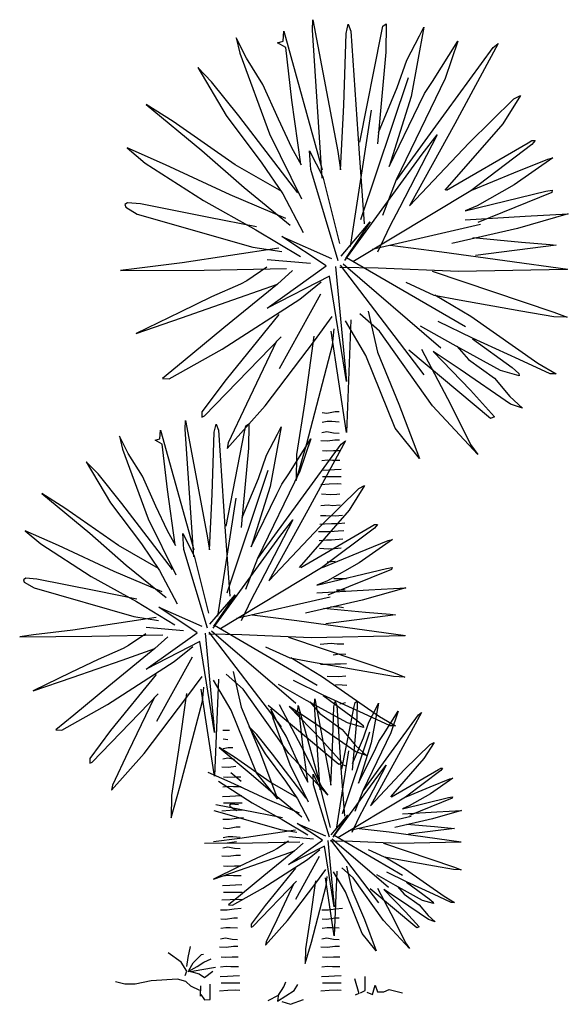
# Model space of a CAD drawing. Extents: x -0.48 to 0.5, y 0 to 1.74.
import ezdxf

# ---------------------------------------------------------------- set-up
doc = ezdxf.new("R2010")
doc.units = 0
doc.header["$MEASUREMENT"] = 0
doc.layers.get('0').update_dxf_attribs({"linetype": 'CONTINUOUS'})

msp = doc.modelspace()

# ---------------------------------------------------------------- linework, layer by layer
for p, q in [((0.0418, 1.7253), (0.0428, 1.7438)), ((0.0428, 1.7438), (0.0868, 1.5101)), ((0.1014, 1.7192), (0.1053, 1.7356)), ((0.1053, 1.7356), (0.1102, 1.7233)), ((0.164, 1.7202), (0.1669, 1.7325)), ((0.1669, 1.7325), (0.1728, 1.7366)), ((0.1728, 1.7366), (0.1718, 1.6864)), ((0.2393, 1.7304), (0.2167, 1.6075)), ((0.2314, 1.7151), (0.2393, 1.7304)), ((-0.0933, 1.7114), (-0.0866, 1.6846)), ((-0.0752, 1.6756), (-0.0933, 1.7114)), ((-0.01, 1.7059), (-0.0091, 1.7233)), ((-0.0091, 1.7233), (0.0594, 1.4773)), ((0.0594, 1.4629), (0.0418, 1.7253)), ((0.0975, 1.5921), (0.1014, 1.7192)), ((0.1102, 1.7233), (0.1239, 1.5152)), ((0.1259, 1.5265), (0.164, 1.7202)), ((0.209, 1.672), (0.2314, 1.7151)), ((-0.0198, 1.7028), (-0.01, 1.7059)), ((-0.0051, 1.6946), (-0.0198, 1.7028)), ((0.0056, 1.6013), (-0.0051, 1.6946)), ((0.2549, 1.6341), (0.2998, 1.7059)), ((0.2998, 1.7059), (0.2774, 1.6392)), ((0.2794, 1.5808), (0.3624, 1.6946)), ((0.3712, 1.7018), (0.294, 1.5593)), ((0.3624, 1.6946), (0.3712, 1.7018)), ((-0.0866, 1.6846), (-0.0344, 1.5413)), ((0.1718, 1.6864), (0.1571, 1.5234)), ((-0.0458, 1.6288), (-0.0752, 1.6756)), ((0.1923, 1.6238), (0.209, 1.672)), ((-0.1615, 1.6587), (-0.1113, 1.5741)), ((-0.1369, 1.6338), (-0.1615, 1.6587)), ((-0.0885, 1.5732), (-0.1369, 1.6338)), ((-0.0183, 1.5672), (-0.0458, 1.6288)), ((0.2116, 1.6408), (0.1273, 1.3887)), ((0.2774, 1.6392), (0.1904, 1.4598)), ((0.2402, 1.6126), (0.2549, 1.6341)), ((0.1591, 1.5439), (0.1923, 1.6238)), ((0.2167, 1.6075), (0.1777, 1.4834)), ((0.2305, 1.5921), (0.2402, 1.6126)), ((0.4104, 1.6095), (0.3791, 1.5593)), ((0.3986, 1.6033), (0.4104, 1.6095)), ((0.0212, 1.4875), (0.0056, 1.6013)), ((0.0917, 1.4773), (0.0975, 1.5921)), ((0.1777, 1.4834), (0.2305, 1.5921)), ((0.3194, 1.5255), (0.3986, 1.6033)), ((-0.1113, 1.5741), (-0.0477, 1.4896)), ((0.0158, 1.4369), (-0.0885, 1.5732)), ((0.1461, 1.5835), (0.1086, 1.3413)), ((0.1914, 1.4598), (0.2794, 1.5808)), ((0.0054, 1.5165), (-0.0183, 1.5672)), ((0.294, 1.5593), (0.2138, 1.4137)), ((0.3791, 1.5593), (0.2764, 1.4414)), ((-0.0344, 1.5413), (0.0225, 1.426)), ((0.2631, 1.5393), (0.1959, 1.41)), ((0.2366, 1.505), (0.2631, 1.5393)), ((0.2138, 1.4137), (0.3194, 1.5255)), ((0.2794, 1.4414), (0.424, 1.5255)), ((0.4308, 1.5224), (0.3224, 1.4403)), ((0.424, 1.5255), (0.4308, 1.5295)), ((0.4368, 1.5295), (0.4308, 1.5224)), ((0.4308, 1.5295), (0.4368, 1.5295)), ((0.0225, 1.4857), (0.0054, 1.5165)), ((0.0369, 1.5111), (0.0604, 1.465)), ((0.0389, 1.4783), (0.0369, 1.5111)), ((0.0868, 1.5101), (0.0917, 1.4773)), ((0.0992, 1.3167), (0.2366, 1.505)), ((0.1239, 1.5152), (0.1336, 1.3819)), ((-0.0477, 1.4896), (-0.0107, 1.4349)), ((0.3986, 1.4722), (0.4592, 1.4967)), ((0.468, 1.4988), (0.3996, 1.4506)), ((0.4592, 1.4967), (0.468, 1.4988)), ((0.0877, 1.3163), (0.0389, 1.4783)), ((0.3243, 1.4414), (0.3986, 1.4722)), ((0.0604, 1.465), (0.0897, 1.3471)), ((0.1904, 1.4598), (0.1659, 1.3963)), ((0.3996, 1.4506), (0.3341, 1.4137)), ((-0.0107, 1.4349), (0.0253, 1.3663)), ((0.3224, 1.4403), (0.1132, 1.3143)), ((0.3126, 1.4045), (0.4553, 1.4394)), ((0.4661, 1.4373), (0.3351, 1.384)), ((0.4553, 1.4394), (0.467, 1.4414)), ((0.467, 1.4414), (0.4661, 1.4373)), ((0.1959, 1.41), (0.1788, 1.3773)), ((0.3341, 1.4137), (0.3126, 1.4045)), ((0.4954, 1.3994), (0.4055, 1.3737)), ((0.4191, 1.3953), (0.4954, 1.3994)), ((0.0925, 1.3245), (0.1444, 1.385)), ((0.1444, 1.385), (0.1004, 1.3204)), ((0.3396, 1.3806), (0.1476, 1.3364)), ((0.3126, 1.3891), (0.4191, 1.3953)), ((0.1788, 1.3773), (0.157, 1.3314)), ((0.4055, 1.3737), (0.2892, 1.3471)), ((-0.0121, 1.3594), (0.0759, 1.3204)), ((0.0662, 1.3071), (-0.0121, 1.3594)), ((0.3262, 1.3573), (0.4123, 1.3491)), ((0.4123, 1.3491), (0.4631, 1.3451)), ((0.4631, 1.3451), (0.4738, 1.344)), ((-0.0174, 1.3385), (-0.189, 1.3126)), ((-0.0638, 1.3404), (-0.0126, 1.3325)), ((0.2715, 1.3317), (0.1797, 1.343)), ((0.4944, 1.3009), (0.2715, 1.3317)), ((0.4738, 1.344), (0.3311, 1.3255)), ((-0.189, 1.3126), (-0.2696, 1.3026)), ((-0.0382, 1.3183), (0.0383, 1.3118)), ((0.2693, 1.1612), (0.0961, 1.3102)), ((0.313, 1.1988), (0.1023, 1.3216)), ((-0.2696, 1.3026), (-0.2981, 1.2987)), ((-0.2981, 1.2987), (-0.1501, 1.2997)), ((-0.1501, 1.2997), (-0.0041, 1.3026)), ((-0.0392, 1.3047), (-0.0743, 1.2808)), ((-0.0384, 1.2323), (0.0662, 1.3071)), ((-0.0202, 1.2748), (0.0064, 1.2987)), ((0.0828, 1.3061), (0.1023, 1.102)), ((0.1582, 1.303), (0.0906, 1.304)), ((0.2397, 1.1137), (0.0914, 1.3085)), ((0.3009, 1.2969), (0.1582, 1.303)), ((0.2539, 1.2979), (0.47, 1.2251)), ((0.4935, 1.3009), (0.3009, 1.2969)), ((-0.0857, 1.2748), (-0.1369, 1.252)), ((-0.0202, 1.2748), (-0.1151, 1.1973)), ((-0.0876, 1.2509), (-0.0202, 1.2748)), ((-0.0743, 1.2808), (-0.0857, 1.2748)), ((0.0721, 1.2887), (-0.0384, 1.2323)), ((0.0196, 1.2479), (0.0576, 1.2788)), ((0.1023, 1.102), (0.0721, 1.2887)), ((0.2579, 1.2548), (0.208, 1.2774)), ((-0.0163, 1.1252), (0.057, 1.2578)), ((-0.1369, 1.252), (-0.1928, 1.2251)), ((-0.1899, 1.2152), (-0.0876, 1.2509)), ((-0.1179, 1.1594), (0.0196, 1.2479)), ((0.3018, 1.2466), (0.2579, 1.2548)), ((0.2588, 1.2559), (0.3224, 1.2179)), ((0.4113, 1.2271), (0.3018, 1.2466)), ((-0.1928, 1.2251), (-0.2706, 1.1873)), ((0.1404, 1.2271), (0.157, 1.1544)), ((0.47, 1.2169), (0.4113, 1.2271)), ((0.47, 1.2251), (0.4935, 1.2159)), ((-0.2706, 1.1873), (-0.1899, 1.2152)), ((-0.0174, 1.2211), (-0.1113, 1.1058)), ((0.0453, 1.1744), (0.0766, 1.2171)), ((0.1366, 1.1482), (0.1004, 1.2097)), ((0.1102, 1.2117), (0.1023, 1.0119)), ((0.161, 1.1912), (0.1258, 1.222)), ((0.3253, 1.179), (0.2647, 1.2087)), ((0.3224, 1.2179), (0.4416, 1.1349)), ((0.4935, 1.2159), (0.47, 1.2169)), ((-0.1151, 1.1973), (-0.1871, 1.1376)), ((0.1023, 1.0119), (0.075, 1.1912)), ((0.0775, 1.1664), (0.0804, 1.1953)), ((0.2548, 1.059), (0.161, 1.1912)), ((0.2911, 1.1677), (0.2334, 1.2005)), ((-0.1492, 1.0411), (-0.0136, 1.1813)), ((-0.0221, 1.1734), (-0.0752, 1.062)), ((-0.042, 1.059), (0.0453, 1.1744)), ((0.0443, 1.1823), (0.0282, 1.066)), ((0.4084, 1.141), (0.3253, 1.179)), ((0.3253, 1.1779), (0.3957, 1.1267)), ((-0.2118, 1.1067), (-0.1179, 1.1594)), ((0.032, 0.9923), (0.0775, 1.1664)), ((0.157, 1.1544), (0.1952, 1.0621)), ((0.3575, 1.0365), (0.2128, 1.1574)), ((0.2353, 1.1595), (0.2871, 1.061)), ((0.2558, 1.1553), (0.3223, 1.0867)), ((0.3037, 1.1236), (0.2558, 1.1553)), ((0.3752, 1.1216), (0.2911, 1.1677)), ((0.2979, 1.1646), (0.3184, 1.141)), ((-0.1871, 1.1376), (-0.2241, 1.1077)), ((0.1884, 1.0191), (0.1366, 1.1482)), ((0.3184, 1.141), (0.3643, 1.1082)), ((0.4631, 1.1154), (0.4084, 1.141)), ((0.3927, 1.0621), (0.3037, 1.1236)), ((0.4084, 1.1123), (0.3752, 1.1216)), ((0.3957, 1.1267), (0.4074, 1.1164)), ((0.4416, 1.1349), (0.4738, 1.1154)), ((-0.2241, 1.1077), (-0.2118, 1.1067)), ((-0.1113, 1.1058), (-0.1539, 1.0481)), ((0.3643, 1.1082), (0.3917, 1.0754)), ((0.4074, 1.1164), (0.4084, 1.1123)), ((0.4738, 1.1154), (0.4631, 1.1154)), ((0.3223, 1.0867), (0.3643, 1.0396)), ((0.0282, 1.066), (0.0139, 0.9724)), ((0.3917, 1.0754), (0.4142, 1.0549)), ((-0.1539, 1.0481), (-0.1539, 1.0451)), ((-0.1094, 0.9834), (-0.042, 1.059)), ((-0.0752, 1.062), (-0.1075, 0.9934)), ((0.0676, 1.0461), (0.0823, 1.0491)), ((0.0823, 1.0491), (0.0891, 1.0491)), ((0.1952, 1.0621), (0.2314, 0.9657)), ((0.335, 0.9729), (0.2548, 1.059)), ((0.2871, 1.061), (0.3223, 0.9903)), ((0.4142, 1.0549), (0.3927, 1.0621)), ((-0.1838, 1.0173), (-0.1829, 1.0332)), ((-0.1829, 1.0332), (-0.145, 0.8316)), ((-0.1539, 1.0451), (-0.1539, 1.0391)), ((-0.1539, 1.0391), (-0.1492, 1.0411)), ((0.0591, 1.0473), (0.0676, 1.0461)), ((0.0591, 1.0301), (0.0682, 1.0319)), ((0.0682, 1.0319), (0.0761, 1.0319)), ((0.0761, 1.0319), (0.0891, 1.0307)), ((0.3643, 1.0396), (0.3575, 1.0365)), ((-0.2285, 1.0005), (-0.2276, 1.0155)), ((-0.2276, 1.0155), (-0.1686, 0.8033)), ((-0.1686, 0.791), (-0.1838, 1.0173)), ((-0.1324, 1.012), (-0.129, 1.0262)), ((-0.129, 1.0262), (-0.1247, 1.0155)), ((-0.1247, 1.0155), (-0.113, 0.836)), ((-0.1112, 0.8458), (-0.0784, 1.0129)), ((-0.0784, 1.0129), (-0.0759, 1.0235)), ((-0.0759, 1.0235), (-0.0708, 1.027)), ((-0.0708, 1.027), (-0.0716, 0.9837)), ((-0.0135, 1.0217), (-0.0329, 0.9156)), ((-0.0202, 1.0085), (-0.0135, 1.0217)), ((0.0585, 1.0118), (0.0676, 1.0136)), ((0.0676, 1.0136), (0.0794, 1.0112)), ((0.2314, 0.9657), (0.1884, 1.0191)), ((-0.2847, 0.9744), (-0.3003, 1.0053)), ((-0.3003, 1.0053), (-0.2945, 0.9821)), ((-0.2369, 0.9978), (-0.2285, 1.0005)), ((-0.2242, 0.9908), (-0.2369, 0.9978)), ((-0.1357, 0.9024), (-0.1324, 1.012)), ((-0.0396, 0.9713), (-0.0202, 1.0085)), ((0, 0.9386), (0.0388, 1.0005)), ((0.0388, 1.0005), (0.0194, 0.943)), ((0.1003, 0.997), (0.0337, 0.8741)), ((0.0569, 0.9976), (0.0687, 0.997)), ((0.0687, 0.997), (0.0817, 0.9987)), ((0.0794, 1.0112), (0.0891, 1.0106)), ((0.0817, 0.9987), (0.0896, 0.9987)), ((0.0928, 0.9908), (0.1003, 0.997)), ((-0.2945, 0.9821), (-0.2495, 0.8586)), ((-0.215, 0.9103), (-0.2242, 0.9908)), ((-0.1075, 0.9934), (-0.1094, 0.9834)), ((-0.0716, 0.9837), (-0.0843, 0.8431)), ((0.013, 0.9268), (0.032, 0.9923)), ((0.0211, 0.8926), (0.0928, 0.9908)), ((0.0596, 0.9798), (0.067, 0.9792)), ((0.067, 0.9792), (0.0794, 0.9798)), ((0.0794, 0.9798), (0.0902, 0.9798)), ((0.3223, 0.9903), (0.335, 0.9729)), ((-0.2594, 0.9341), (-0.2847, 0.9744)), ((-0.054, 0.9298), (-0.0396, 0.9713)), ((0.0139, 0.9724), (0.013, 0.9268)), ((0.0585, 0.962), (0.0687, 0.9633)), ((0.0687, 0.9633), (0.0772, 0.9627)), ((0.0772, 0.9627), (0.0907, 0.9627)), ((-0.3379, 0.9384), (-0.3591, 0.9598)), ((-0.3591, 0.9598), (-0.3158, 0.8869)), ((-0.0373, 0.9444), (-0.11, 0.727)), ((0.0194, 0.943), (-0.0556, 0.7883)), ((0.071, 0.9449), (0.058, 0.9443)), ((0.0812, 0.9455), (0.071, 0.9449)), ((0.0925, 0.946), (0.0812, 0.9455)), ((-0.2962, 0.886), (-0.3379, 0.9384)), ((-0.2356, 0.8809), (-0.2594, 0.9341)), ((-0.0826, 0.8608), (-0.054, 0.9298)), ((-0.0126, 0.92), (0, 0.9386)), ((0.0596, 0.9336), (0.067, 0.9336)), ((0.067, 0.9336), (0.0761, 0.9336)), ((0.0761, 0.9336), (0.0839, 0.9336)), ((0.0839, 0.9336), (0.093, 0.9336)), ((-0.2015, 0.8122), (-0.215, 0.9103)), ((-0.0329, 0.9156), (-0.0666, 0.8086)), ((-0.021, 0.9024), (-0.0126, 0.92)), ((0.0557, 0.8449), (0.1239, 0.9121)), ((0.0715, 0.92), (0.0569, 0.9188)), ((0.0862, 0.9206), (0.0715, 0.92)), ((0.093, 0.92), (0.0862, 0.9206)), ((0.1341, 0.9174), (0.1071, 0.8741)), ((0.1239, 0.9121), (0.1341, 0.9174)), ((-0.3968, 0.8775), (-0.4377, 0.9032)), ((-0.4377, 0.9032), (-0.3526, 0.8329)), ((-0.1408, 0.8033), (-0.1357, 0.9024)), ((-0.0939, 0.895), (-0.1262, 0.686)), ((-0.0666, 0.8086), (-0.021, 0.9024)), ((-0.0548, 0.7883), (0.0211, 0.8926)), ((0.058, 0.9028), (0.0738, 0.9017)), ((0.0738, 0.9017), (0.0851, 0.9022)), ((0.0851, 0.9022), (0.0907, 0.9028)), ((-0.3019, 0.8114), (-0.3968, 0.8775)), ((-0.3158, 0.8869), (-0.261, 0.814)), ((-0.2062, 0.7685), (-0.2962, 0.886)), ((-0.2152, 0.8371), (-0.2356, 0.8809)), ((0.0337, 0.8741), (-0.0354, 0.7485)), ((0.1071, 0.8741), (0.0186, 0.7724)), ((0.0569, 0.8822), (0.0698, 0.8833)), ((0.0698, 0.8833), (0.0772, 0.8822)), ((0.0772, 0.8822), (0.0913, 0.8833)), ((-0.2495, 0.8586), (-0.2004, 0.7591)), ((0.0071, 0.8569), (-0.0508, 0.7453)), ((-0.0158, 0.8272), (0.0071, 0.8569)), ((0.0659, 0.8638), (0.0563, 0.8638)), ((0.0823, 0.8632), (0.0659, 0.8638)), ((0.0952, 0.8644), (0.0823, 0.8632)), ((-0.0354, 0.7485), (0.0557, 0.8449)), ((0.0211, 0.7724), (0.1459, 0.8449)), ((0.063, 0.849), (0.0551, 0.8484)), ((0.1518, 0.8422), (0.0582, 0.7715)), ((0.0755, 0.8495), (0.063, 0.849)), ((0.0879, 0.8495), (0.0755, 0.8495)), ((0.0992, 0.8508), (0.0879, 0.8495)), ((0.1459, 0.8449), (0.1518, 0.8484)), ((0.1518, 0.8484), (0.1569, 0.8484)), ((0.1569, 0.8484), (0.1518, 0.8422)), ((-0.4082, 0.8114), (-0.4671, 0.8371)), ((-0.4671, 0.8371), (-0.4393, 0.814)), ((-0.3526, 0.8329), (-0.288, 0.7763)), ((-0.2004, 0.8106), (-0.2152, 0.8371)), ((-0.1863, 0.8042), (-0.188, 0.8325)), ((-0.188, 0.8325), (-0.1678, 0.7927)), ((-0.145, 0.8316), (-0.1408, 0.8033)), ((-0.1343, 0.6648), (-0.0158, 0.8272)), ((-0.113, 0.836), (-0.1046, 0.7211)), ((0.0732, 0.8354), (0.0529, 0.8354)), ((0.0873, 0.8365), (0.0732, 0.8354)), ((0.0958, 0.8223), (0.0755, 0.8206)), ((0.0975, 0.8371), (0.0873, 0.8365)), ((0.1838, 0.8219), (0.1248, 0.7804)), ((0.1762, 0.8201), (0.1838, 0.8219)), ((-0.4393, 0.814), (-0.3501, 0.7565)), ((-0.3093, 0.7651), (-0.4082, 0.8114)), ((-0.2307, 0.7702), (-0.3019, 0.8114)), ((-0.261, 0.814), (-0.2291, 0.7668)), ((-0.1442, 0.6645), (-0.1863, 0.8042)), ((0.067, 0.8206), (0.054, 0.8194)), ((0.0698, 0.8046), (0.0546, 0.8057)), ((0.0755, 0.8206), (0.067, 0.8206)), ((0.0812, 0.8052), (0.0698, 0.8046)), ((0.0925, 0.8063), (0.0812, 0.8052)), ((0.1239, 0.7989), (0.1762, 0.8201)), ((-0.1678, 0.7927), (-0.1425, 0.691)), ((-0.0556, 0.7883), (-0.0767, 0.7335)), ((0.0599, 0.7724), (0.1239, 0.7989)), ((-0.288, 0.7763), (-0.2176, 0.7188)), ((0.0582, 0.7715), (-0.1222, 0.6627)), ((0.0497, 0.7406), (0.1729, 0.7706)), ((0.0682, 0.7821), (0.0823, 0.7832)), ((0.1248, 0.7804), (0.0683, 0.7485)), ((0.1822, 0.7689), (0.0692, 0.7229)), ((0.1729, 0.7706), (0.183, 0.7724)), ((0.183, 0.7724), (0.1822, 0.7689)), ((-0.4663, 0.7531), (-0.4704, 0.7505)), ((-0.4467, 0.7514), (-0.4663, 0.7531)), ((-0.342, 0.7308), (-0.4467, 0.7514)), ((-0.3501, 0.7565), (-0.27, 0.7119)), ((-0.2242, 0.7291), (-0.3093, 0.7651)), ((-0.2291, 0.7668), (-0.198, 0.7076)), ((0.102, 0.7524), (0.08, 0.7519)), ((-0.4704, 0.7505), (-0.4688, 0.7462)), ((-0.4688, 0.7462), (-0.4516, 0.736)), ((-0.4516, 0.736), (-0.2749, 0.6853)), ((-0.0508, 0.7453), (-0.0656, 0.7171)), ((0.0683, 0.7485), (0.0497, 0.7406)), ((0.2074, 0.7362), (0.1299, 0.714)), ((0.1417, 0.7326), (0.2074, 0.7362)), ((-0.2692, 0.7162), (-0.342, 0.7308)), ((-0.14, 0.6716), (-0.0953, 0.7238)), ((-0.0953, 0.7238), (-0.1333, 0.668)), ((0.0731, 0.7199), (-0.0926, 0.6818)), ((-0.0656, 0.7171), (-0.0844, 0.6775)), ((0.0497, 0.7273), (0.1417, 0.7326)), ((0.0846, 0.7324), (0.093, 0.7329)), ((0.093, 0.7329), (0.0997, 0.7324)), ((-0.27, 0.7119), (-0.2021, 0.6707)), ((-0.1627, 0.6566), (-0.2302, 0.7016)), ((-0.2302, 0.7016), (-0.1543, 0.668)), ((0.1299, 0.714), (0.0296, 0.691)), ((0.0615, 0.6999), (0.1357, 0.6928)), ((0.0744, 0.7033), (0.0896, 0.7027)), ((0.0896, 0.7027), (0.097, 0.7015)), ((-0.2348, 0.6836), (-0.3829, 0.6613)), ((-0.2749, 0.6853), (-0.2307, 0.6784)), ((0.0144, 0.6778), (-0.0649, 0.6875)), ((0.1889, 0.6884), (0.0658, 0.6725)), ((0.1357, 0.6928), (0.1796, 0.6893)), ((0.1796, 0.6893), (0.1889, 0.6884)), ((-0.2527, 0.6663), (-0.1868, 0.6606)), ((0.0502, 0.5632), (-0.1316, 0.6691)), ((0.2066, 0.6513), (0.0144, 0.6778)), ((-0.4524, 0.6527), (-0.477, 0.6493)), ((-0.477, 0.6493), (-0.3493, 0.6502)), ((-0.3829, 0.6613), (-0.4524, 0.6527)), ((-0.3493, 0.6502), (-0.2234, 0.6527)), ((-0.2536, 0.6545), (-0.2839, 0.6339)), ((-0.2529, 0.592), (-0.1627, 0.6566)), ((-0.2373, 0.6287), (-0.2144, 0.6493)), ((-0.1484, 0.6557), (-0.1316, 0.4797)), ((-0.0834, 0.653), (-0.1417, 0.6539)), ((-0.0131, 0.4898), (-0.141, 0.6578)), ((0.0124, 0.5308), (-0.137, 0.6592)), ((0.0397, 0.6477), (-0.0834, 0.653)), ((-0.0008, 0.6486), (0.1855, 0.5858)), ((0.2058, 0.6513), (0.0397, 0.6477)), ((-0.2937, 0.6287), (-0.3379, 0.609)), ((-0.2373, 0.6287), (-0.3191, 0.5618)), ((-0.2954, 0.6081), (-0.2373, 0.6287)), ((-0.2839, 0.6339), (-0.2937, 0.6287)), ((-0.1577, 0.6407), (-0.2529, 0.592)), ((-0.2029, 0.6055), (-0.1702, 0.6322)), ((-0.1316, 0.4797), (-0.1577, 0.6407)), ((0.0026, 0.6115), (-0.0405, 0.6309)), ((0.0557, 0.6364), (0.0749, 0.6382)), ((0.0749, 0.6382), (0.0857, 0.637)), ((0.0857, 0.637), (0.0975, 0.637)), ((-0.2339, 0.4997), (-0.1706, 0.614)), ((0.0405, 0.6044), (0.0026, 0.6115)), ((0.0034, 0.6124), (0.0582, 0.5796)), ((0.0789, 0.6174), (0.0907, 0.6192)), ((0.0907, 0.6192), (0.1009, 0.6186)), ((-0.3379, 0.609), (-0.3861, 0.5858)), ((-0.3837, 0.5773), (-0.2954, 0.6081)), ((-0.3215, 0.5292), (-0.2029, 0.6055)), ((0.1349, 0.5876), (0.0405, 0.6044)), ((0.0664, 0.6003), (0.0563, 0.6003)), ((0.0817, 0.6009), (0.0664, 0.6003)), ((0.0918, 0.6009), (0.0817, 0.6009)), ((0.102, 0.6015), (0.0918, 0.6009)), ((-0.3861, 0.5858), (-0.4532, 0.5532)), ((-0.4532, 0.5532), (-0.3837, 0.5773)), ((-0.2348, 0.5824), (-0.3158, 0.4829)), ((-0.1808, 0.5421), (-0.1538, 0.5789)), ((-0.081, 0.5566), (-0.1113, 0.5832)), ((-0.0987, 0.5876), (-0.0844, 0.5248)), ((0.0582, 0.5796), (0.161, 0.508)), ((0.0885, 0.5784), (0.0682, 0.579)), ((0.1009, 0.5796), (0.0885, 0.5784)), ((0.1855, 0.5787), (0.1349, 0.5876)), ((0.1855, 0.5858), (0.2058, 0.5779)), ((0.2058, 0.5779), (0.1855, 0.5787)), ((-0.3191, 0.5618), (-0.3812, 0.5103)), ((-0.153, 0.5352), (-0.1505, 0.5601)), ((-0.102, 0.5195), (-0.1333, 0.5725)), ((-0.1248, 0.5743), (-0.1316, 0.4019)), ((0.0312, 0.5363), (-0.0185, 0.5646)), ((0.0607, 0.546), (0.0084, 0.5717)), ((0.0828, 0.5648), (0.0947, 0.5642)), ((0.0947, 0.5642), (0.1026, 0.5636)), ((-0.3485, 0.4271), (-0.2315, 0.5481)), ((-0.2561, 0.4425), (-0.1808, 0.5421)), ((-0.1816, 0.5489), (-0.1955, 0.4486)), ((-0.1316, 0.4019), (-0.1552, 0.5566)), ((0, 0.4426), (-0.081, 0.5566)), ((0.1324, 0.5133), (0.0607, 0.546)), ((0.0607, 0.5451), (0.1214, 0.501)), ((-0.4025, 0.4837), (-0.3215, 0.5292)), ((-0.2389, 0.5412), (-0.2847, 0.4452)), ((-0.1923, 0.3851), (-0.153, 0.5352)), ((-0.0844, 0.5248), (-0.0514, 0.4452)), ((0.0885, 0.4231), (-0.0363, 0.5275)), ((-0.0169, 0.5292), (0.0278, 0.4443)), ((0.0008, 0.5257), (0.0581, 0.4665)), ((0.0421, 0.4983), (0.0008, 0.5257)), ((0.016, 0.5175), (0.0165, 0.5275)), ((0.0165, 0.5275), (0.0558, 0.3862)), ((0.1038, 0.4965), (0.0312, 0.5363)), ((0.0371, 0.5337), (0.0548, 0.5133)), ((0.0457, 0.5287), (0.0463, 0.5393)), ((0.0558, 0.3779), (0.0457, 0.5287)), ((0.0463, 0.5393), (0.0715, 0.405)), ((0.0777, 0.4521), (0.0799, 0.5252)), ((0.0799, 0.5252), (0.0822, 0.5346)), ((0.0822, 0.5346), (0.085, 0.5275)), ((0.085, 0.5275), (0.0929, 0.408)), ((0.1004, 0.5322), (0.0907, 0.5299)), ((0.094, 0.4145), (0.1159, 0.5257)), ((0.1159, 0.5257), (0.1176, 0.5328)), ((0.1176, 0.5328), (0.121, 0.5352)), ((0.121, 0.5352), (0.1204, 0.5063)), ((0.1592, 0.5316), (0.1462, 0.461)), ((0.1547, 0.5228), (0.1592, 0.5316)), ((-0.3812, 0.5103), (-0.4131, 0.4846)), ((-0.0574, 0.4081), (-0.102, 0.5195)), ((-0.0319, 0.5207), (-0.0281, 0.5053)), ((-0.0215, 0.5001), (-0.0319, 0.5207)), ((0.0103, 0.5157), (0.016, 0.5175)), ((0.0188, 0.511), (0.0103, 0.5157)), ((0.0249, 0.4574), (0.0188, 0.511)), ((0.0548, 0.5133), (0.0944, 0.485)), ((0.1796, 0.4912), (0.1324, 0.5133)), ((0.1418, 0.4981), (0.1547, 0.5228)), ((0.161, 0.508), (0.1889, 0.4912)), ((0.1681, 0.4763), (0.1939, 0.5175)), ((0.1939, 0.5175), (0.181, 0.4792)), ((0.1822, 0.4456), (0.2299, 0.511)), ((0.235, 0.5152), (0.1906, 0.4333)), ((0.2299, 0.511), (0.235, 0.5152)), ((-0.0711, 0.4904), (-0.0422, 0.4418)), ((-0.0569, 0.4761), (-0.0711, 0.4904)), ((-0.0281, 0.5053), (0.0019, 0.423)), ((-0.0046, 0.4733), (-0.0215, 0.5001)), ((0.1188, 0.4452), (0.0421, 0.4983)), ((0.1324, 0.4886), (0.1038, 0.4965)), ((0.1204, 0.5063), (0.112, 0.4127)), ((0.1214, 0.501), (0.1316, 0.4921)), ((0.1316, 0.4921), (0.1324, 0.4886)), ((0.1322, 0.4704), (0.1418, 0.4981)), ((0.1889, 0.4912), (0.1796, 0.4912)), ((-0.4131, 0.4846), (-0.4025, 0.4837)), ((-0.3158, 0.4829), (-0.3526, 0.4332)), ((-0.1169, 0.484), (-0.105, 0.484)), ((-0.0291, 0.4413), (-0.0569, 0.4761)), ((0.0112, 0.4378), (-0.0046, 0.4733)), ((0.0944, 0.485), (0.118, 0.4567)), ((0.1433, 0.4801), (0.0948, 0.3353)), ((0.181, 0.4792), (0.1311, 0.3762)), ((0.1597, 0.4639), (0.1681, 0.4763)), ((-0.1163, 0.4683), (-0.1079, 0.4671)), ((0.0339, 0.3921), (0.0249, 0.4574)), ((0.0581, 0.4665), (0.0944, 0.4258)), ((0.1131, 0.4245), (0.1322, 0.4704)), ((0.118, 0.4567), (0.1374, 0.439)), ((0.1462, 0.461), (0.1238, 0.3897)), ((0.1541, 0.4521), (0.1597, 0.4639)), ((0.2052, 0.4139), (0.2507, 0.4586)), ((0.2574, 0.4621), (0.2394, 0.4333)), ((0.2507, 0.4586), (0.2574, 0.4621)), ((-0.3142, 0.3774), (-0.2561, 0.4425)), ((-0.2847, 0.4452), (-0.3125, 0.386)), ((-0.1955, 0.4486), (-0.2078, 0.3679)), ((-0.1234, 0.4527), (-0.0667, 0.4059)), ((-0.0961, 0.4356), (-0.1234, 0.4527)), ((-0.1163, 0.4511), (-0.1073, 0.4529)), ((-0.1073, 0.4529), (-0.0993, 0.4529)), ((-0.0514, 0.4452), (-0.0203, 0.3621)), ((-0.0422, 0.4418), (-0.0057, 0.3933)), ((0.0308, 0.363), (-0.0291, 0.4413)), ((0.0691, 0.3683), (0, 0.4426)), ((0.0248, 0.4087), (0.0112, 0.4378)), ((0.0278, 0.4443), (0.0581, 0.3834)), ((0.0744, 0.3862), (0.0777, 0.4521)), ((0.1056, 0.4472), (0.0841, 0.3081)), ((0.1374, 0.439), (0.1188, 0.4452)), ((0.1238, 0.3897), (0.1541, 0.4521)), ((0.1316, 0.3762), (0.1822, 0.4456)), ((-0.3526, 0.4332), (-0.3526, 0.4306)), ((-0.3526, 0.4306), (-0.3526, 0.4254)), ((-0.3526, 0.4254), (-0.3485, 0.4271)), ((-0.1169, 0.4328), (-0.1079, 0.4346)), ((-0.1079, 0.4346), (-0.096, 0.4322)), ((-0.1067, 0.418), (-0.0937, 0.4197)), ((-0.033, 0.3916), (-0.0961, 0.4356)), ((0.0019, 0.423), (0.0346, 0.3567)), ((0.0944, 0.4258), (0.0885, 0.4231)), ((0.0947, 0.4227), (0.1009, 0.4203)), ((0.1728, 0.4218), (0.1343, 0.3476)), ((0.1906, 0.4333), (0.1445, 0.3497)), ((0.1576, 0.4021), (0.1728, 0.4218)), ((0.2394, 0.4333), (0.1805, 0.3656)), ((-0.1038, 0.3916), (-0.143, 0.4087)), ((-0.1186, 0.4186), (-0.1067, 0.418)), ((-0.1027, 0.4087), (-0.0842, 0.3933)), ((-0.0667, 0.4059), (-0.0237, 0.3682)), ((-0.0203, 0.3621), (-0.0574, 0.4081)), ((0.0346, 0.391), (0.0248, 0.4087)), ((0.0429, 0.4056), (0.0564, 0.3791)), ((0.044, 0.3868), (0.0429, 0.4056)), ((0.0715, 0.405), (0.0744, 0.3862)), ((0.0787, 0.2939), (0.1576, 0.4021)), ((0.0929, 0.408), (0.0985, 0.3314)), ((0.1445, 0.3497), (0.2052, 0.4139)), ((0.1822, 0.3656), (0.2653, 0.4139)), ((0.2692, 0.4121), (0.2069, 0.365)), ((0.2653, 0.4139), (0.2692, 0.4162)), ((0.2726, 0.4162), (0.2692, 0.4121)), ((0.2692, 0.4162), (0.2726, 0.4162)), ((-0.3125, 0.386), (-0.3142, 0.3774)), ((-0.2086, 0.3285), (-0.1923, 0.3851)), ((-0.1245, 0.3933), (-0.0651, 0.355)), ((-0.1169, 0.3831), (-0.1067, 0.3843)), ((-0.1158, 0.4008), (-0.1084, 0.4002)), ((-0.1084, 0.4002), (-0.096, 0.4008)), ((-0.1067, 0.3843), (-0.0982, 0.3837)), ((-0.0379, 0.3607), (-0.1038, 0.3916)), ((-0.096, 0.4008), (-0.0853, 0.4008)), ((0.0145, 0.3641), (-0.033, 0.3916)), ((-0.0057, 0.3933), (0.0155, 0.3619)), ((0.0721, 0.2937), (0.044, 0.3868)), ((0.2507, 0.3833), (0.2855, 0.3974)), ((0.2905, 0.3986), (0.2513, 0.3709)), ((0.2855, 0.3974), (0.2905, 0.3986)), ((-0.2078, 0.3679), (-0.2086, 0.3285)), ((-0.0982, 0.3837), (-0.0847, 0.3837)), ((-0.083, 0.367), (-0.0943, 0.3665)), ((-0.0237, 0.3682), (0.0232, 0.3299)), ((0.0564, 0.3791), (0.0732, 0.3114)), ((0.0581, 0.3834), (0.0691, 0.3683)), ((0.1311, 0.3762), (0.117, 0.3397)), ((0.208, 0.3656), (0.2507, 0.3833)), ((0.2513, 0.3709), (0.2136, 0.3497)), ((-0.0597, 0.3379), (-0.1294, 0.3516)), ((-0.1045, 0.3659), (-0.1175, 0.3653)), ((-0.1158, 0.3546), (-0.1084, 0.3546)), ((-0.1084, 0.3546), (-0.0993, 0.3546)), ((-0.1021, 0.3527), (-0.1049, 0.351)), ((-0.1049, 0.351), (-0.1038, 0.3482)), ((-0.0943, 0.3665), (-0.1045, 0.3659)), ((-0.0891, 0.3516), (-0.1021, 0.3527)), ((-0.0993, 0.3546), (-0.0915, 0.3546)), ((-0.0915, 0.3546), (-0.0824, 0.3546)), ((-0.0651, 0.355), (-0.0117, 0.3253)), ((0.0188, 0.3367), (-0.0379, 0.3607)), ((0.0155, 0.3619), (0.0363, 0.3224)), ((0.2069, 0.365), (0.0867, 0.2926)), ((0.2013, 0.3444), (0.2833, 0.3644)), ((0.2136, 0.3497), (0.2013, 0.3444)), ((0.2895, 0.3632), (0.2142, 0.3326)), ((0.2833, 0.3644), (0.29, 0.3656)), ((0.29, 0.3656), (0.2895, 0.3632)), ((-0.1326, 0.3413), (-0.015, 0.3076)), ((-0.1039, 0.341), (-0.1186, 0.3399)), ((-0.0892, 0.3416), (-0.1039, 0.341)), ((-0.1038, 0.3482), (-0.0923, 0.3413)), ((-0.0824, 0.341), (-0.0892, 0.3416)), ((-0.0112, 0.3282), (-0.0597, 0.3379)), ((0.0749, 0.2984), (0.1047, 0.3332)), ((0.1047, 0.3332), (0.0794, 0.2961)), ((0.1343, 0.3476), (0.1244, 0.3288)), ((0.2013, 0.3355), (0.2625, 0.3391)), ((0.3063, 0.3414), (0.2546, 0.3267)), ((0.2625, 0.3391), (0.3063, 0.3414)), ((-0.1169, 0.3261), (-0.105, 0.3261)), ((-0.105, 0.3261), (-0.0926, 0.3279)), ((-0.0926, 0.3279), (-0.0802, 0.329)), ((-0.0117, 0.3253), (0.0335, 0.2979)), ((0.0148, 0.3185), (0.0653, 0.2961)), ((0.0597, 0.2884), (0.0148, 0.3185)), ((0.2168, 0.3306), (0.1065, 0.3052)), ((0.1244, 0.3288), (0.1119, 0.3024)), ((0.2546, 0.3267), (0.1878, 0.3114)), ((0.2091, 0.3173), (0.2585, 0.3126)), ((-0.1163, 0.3104), (-0.1079, 0.3092)), ((-0.1079, 0.3092), (-0.0932, 0.3122)), ((-0.0932, 0.3122), (-0.0864, 0.3122)), ((0.0117, 0.3065), (-0.0869, 0.2916)), ((-0.015, 0.3076), (0.0145, 0.303)), ((0.1777, 0.3026), (0.1249, 0.309)), ((0.3057, 0.2849), (0.1777, 0.3026)), ((0.2939, 0.3096), (0.2119, 0.299)), ((0.2585, 0.3126), (0.2877, 0.3102)), ((0.2877, 0.3102), (0.2939, 0.3096)), ((-0.1495, 0.2836), (-0.0645, 0.2842)), ((-0.0869, 0.2916), (-0.1332, 0.2859)), ((-0.1163, 0.2932), (-0.1073, 0.295)), ((-0.0929, 0.2859), (-0.1092, 0.2836)), ((-0.1073, 0.295), (-0.0993, 0.295)), ((-0.0993, 0.295), (-0.0864, 0.2939)), ((-0.0645, 0.2842), (0.0194, 0.2859)), ((-0.0008, 0.287), (-0.021, 0.2733)), ((-0.0003, 0.2454), (0.0597, 0.2884)), ((-0.0002, 0.2949), (0.0437, 0.2912)), ((0.0101, 0.2699), (0.0254, 0.2836)), ((0.0693, 0.2878), (0.0805, 0.1706)), ((0.1126, 0.2861), (0.0738, 0.2867)), ((0.1594, 0.1774), (0.0742, 0.2893)), ((0.1764, 0.2046), (0.0769, 0.2902)), ((0.2015, 0.2262), (0.0805, 0.2968)), ((0.1945, 0.2826), (0.1126, 0.2861)), ((0.1676, 0.2831), (0.2917, 0.2413)), ((0.3052, 0.2849), (0.1945, 0.2826)), ((-0.1169, 0.2749), (-0.1079, 0.2767)), ((-0.1079, 0.2767), (-0.096, 0.2743)), ((-0.096, 0.2743), (-0.0864, 0.2737)), ((-0.0275, 0.2699), (-0.0569, 0.2568)), ((0.0101, 0.2699), (-0.0444, 0.2253)), ((-0.0286, 0.2562), (0.0101, 0.2699)), ((-0.021, 0.2733), (-0.0275, 0.2699)), ((0.0631, 0.2778), (-0.0003, 0.2454)), ((0.033, 0.2545), (0.0548, 0.2722)), ((0.0805, 0.1706), (0.0631, 0.2778)), ((0.1698, 0.2584), (0.1412, 0.2714)), ((-0.1186, 0.2607), (-0.1067, 0.2601)), ((-0.1067, 0.2601), (-0.0937, 0.2618)), ((-0.0937, 0.2618), (-0.0858, 0.2618)), ((-0.0569, 0.2568), (-0.089, 0.2413)), ((-0.0874, 0.2356), (-0.0286, 0.2562)), ((-0.046, 0.2036), (0.033, 0.2545)), ((0.0123, 0.184), (0.0545, 0.2601)), ((0.1951, 0.2537), (0.1698, 0.2584)), ((0.1704, 0.259), (0.2069, 0.2372)), ((0.258, 0.2425), (0.1951, 0.2537)), ((-0.089, 0.2413), (-0.1337, 0.2196)), ((-0.1337, 0.2196), (-0.0874, 0.2356)), ((-0.1158, 0.2429), (-0.1084, 0.2423)), ((-0.1084, 0.2423), (-0.096, 0.2429)), ((-0.096, 0.2429), (-0.0853, 0.2429)), ((0.0117, 0.239), (-0.0422, 0.1728)), ((0.0477, 0.2122), (0.0657, 0.2367)), ((0.1002, 0.1971), (0.0794, 0.2325)), ((0.085, 0.2337), (0.0805, 0.1188)), ((0.1142, 0.2219), (0.094, 0.2396)), ((0.1024, 0.2425), (0.1119, 0.2007)), ((0.1889, 0.2084), (0.1558, 0.2272)), ((0.2086, 0.2148), (0.1737, 0.2319)), ((0.2069, 0.2372), (0.2754, 0.1895)), ((0.2917, 0.2366), (0.258, 0.2425)), ((0.2917, 0.2413), (0.3052, 0.236)), ((0.3052, 0.236), (0.2917, 0.2366)), ((-0.1169, 0.2252), (-0.1067, 0.2264)), ((-0.1067, 0.2264), (-0.0982, 0.2258)), ((-0.0982, 0.2258), (-0.0847, 0.2258)), ((-0.0444, 0.2253), (-0.0858, 0.1911)), ((-0.064, 0.1356), (0.0139, 0.2162)), ((0.009, 0.2116), (-0.0215, 0.1476)), ((-0.0024, 0.1459), (0.0477, 0.2122)), ((0.0472, 0.2167), (0.0379, 0.1499)), ((0.0805, 0.1188), (0.0648, 0.2219)), ((0.0662, 0.2076), (0.0679, 0.2242)), ((0.1681, 0.1459), (0.1142, 0.2219)), ((0.2563, 0.193), (0.2086, 0.2148)), ((0.2086, 0.2142), (0.249, 0.1848)), ((-0.1045, 0.208), (-0.1175, 0.2074)), ((-0.1158, 0.1967), (-0.1084, 0.1967)), ((-0.1084, 0.1967), (-0.0993, 0.1967)), ((-0.0943, 0.2086), (-0.1045, 0.208)), ((-0.0999, 0.1733), (-0.046, 0.2036)), ((-0.0993, 0.1967), (-0.0915, 0.1967)), ((-0.083, 0.2092), (-0.0943, 0.2086)), ((-0.0915, 0.1967), (-0.0824, 0.1967)), ((0.0401, 0.1076), (0.0662, 0.2076)), ((0.1299, 0.123), (0.1002, 0.1971)), ((0.1119, 0.2007), (0.1339, 0.1477)), ((0.2271, 0.133), (0.1439, 0.2024)), ((0.1569, 0.2036), (0.1866, 0.1471)), ((0.1962, 0.183), (0.1686, 0.2013)), ((0.1686, 0.2013), (0.2068, 0.1618)), ((0.2372, 0.1819), (0.1889, 0.2084)), ((0.1928, 0.2066), (0.2046, 0.193)), ((0.2046, 0.193), (0.231, 0.1742)), ((0.2877, 0.1783), (0.2563, 0.193)), ((-0.1039, 0.1831), (-0.1186, 0.182)), ((-0.0858, 0.1911), (-0.107, 0.1739)), ((-0.0892, 0.1837), (-0.1039, 0.1831)), ((-0.0824, 0.1831), (-0.0892, 0.1837)), ((0.2473, 0.1477), (0.1962, 0.183)), ((0.2563, 0.1765), (0.2372, 0.1819)), ((0.249, 0.1848), (0.2558, 0.1789)), ((0.2558, 0.1789), (0.2563, 0.1765)), ((0.2754, 0.1895), (0.2939, 0.1783)), ((0.2939, 0.1783), (0.2877, 0.1783)), ((-0.1212, 0.1651), (-0.1094, 0.1651)), ((-0.1094, 0.1651), (-0.097, 0.1669)), ((-0.107, 0.1739), (-0.0999, 0.1733)), ((-0.097, 0.1669), (-0.0846, 0.168)), ((-0.0422, 0.1728), (-0.0667, 0.1396)), ((0.0585, 0.1651), (0.0704, 0.1651)), ((0.0704, 0.1651), (0.0828, 0.1669)), ((0.0828, 0.1669), (0.0952, 0.168)), ((0.2068, 0.1618), (0.231, 0.1347)), ((0.231, 0.1742), (0.2467, 0.1553)), ((-0.1207, 0.1494), (-0.1122, 0.1483)), ((-0.1122, 0.1483), (-0.0975, 0.1512)), ((-0.0975, 0.1512), (-0.0907, 0.1512)), ((-0.0411, 0.1025), (-0.0024, 0.1459)), ((-0.0215, 0.1476), (-0.04, 0.1082)), ((0.0379, 0.1499), (0.0297, 0.0962)), ((0.0591, 0.1494), (0.0676, 0.1483)), ((0.0676, 0.1483), (0.0823, 0.1512)), ((0.0823, 0.1512), (0.0891, 0.1512)), ((0.1339, 0.1477), (0.1546, 0.0923)), ((0.2142, 0.0964), (0.1681, 0.1459)), ((0.1866, 0.1471), (0.2068, 0.1065)), ((0.2467, 0.1553), (0.2596, 0.1436)), ((0.2596, 0.1436), (0.2473, 0.1477)), ((-0.1207, 0.1323), (-0.1116, 0.134)), ((-0.1116, 0.134), (-0.1037, 0.134)), ((-0.1037, 0.134), (-0.0907, 0.1329)), ((-0.0667, 0.1396), (-0.0667, 0.1379)), ((-0.0667, 0.1379), (-0.0667, 0.1345)), ((-0.0667, 0.1345), (-0.064, 0.1356)), ((0.0591, 0.1323), (0.0682, 0.134)), ((0.0682, 0.134), (0.0761, 0.134)), ((0.0761, 0.134), (0.0891, 0.1329)), ((0.1546, 0.0923), (0.1299, 0.123)), ((0.231, 0.1347), (0.2271, 0.133)), ((-0.1212, 0.1139), (-0.1122, 0.1157)), ((-0.1122, 0.1157), (-0.1004, 0.1133)), ((-0.1004, 0.1133), (-0.0907, 0.1127)), ((-0.04, 0.1082), (-0.0411, 0.1025)), ((0.0292, 0.0699), (0.0401, 0.1076)), ((0.0585, 0.1139), (0.0676, 0.1157)), ((0.0676, 0.1157), (0.0794, 0.1133)), ((0.0794, 0.1133), (0.0891, 0.1127)), ((0.2068, 0.1065), (0.2142, 0.0964)), ((-0.191, 0.0721), (-0.2141, 0.0886)), ((-0.1781, 0.0808), (-0.1744, 0.1002)), ((-0.1229, 0.0997), (-0.111, 0.0991)), ((-0.111, 0.0991), (-0.0981, 0.1009)), ((-0.0981, 0.1009), (-0.0902, 0.1009)), ((0.0297, 0.0962), (0.0292, 0.0699)), ((0.0569, 0.0997), (0.0687, 0.0991)), ((0.0687, 0.0991), (0.0817, 0.1009)), ((0.0817, 0.1009), (0.0896, 0.1009)), ((-0.1809, 0.0566), (-0.191, 0.0721)), ((-0.1809, 0.0644), (-0.1781, 0.0808)), ((-0.1772, 0.0576), (-0.1697, 0.0712)), ((-0.1697, 0.0712), (-0.1549, 0.0857)), ((-0.1624, 0.0644), (-0.1504, 0.0721)), ((-0.1549, 0.0857), (-0.1513, 0.0867)), ((-0.1504, 0.0721), (-0.1374, 0.078)), ((-0.1201, 0.0819), (-0.1128, 0.0813)), ((-0.1128, 0.0813), (-0.1004, 0.0819)), ((-0.1004, 0.0819), (-0.0896, 0.0819)), ((0.0596, 0.0819), (0.067, 0.0813)), ((0.067, 0.0813), (0.0794, 0.0819)), ((0.0794, 0.0819), (0.0902, 0.0819)), ((-0.1836, 0.0489), (-0.1809, 0.0566)), ((-0.1781, 0.0556), (-0.1624, 0.0644)), ((-0.1762, 0.0566), (-0.1587, 0.0518)), ((-0.1744, 0.0556), (-0.1541, 0.0595)), ((-0.1541, 0.0595), (-0.13, 0.0634)), ((-0.1494, 0.045), (-0.1346, 0.0566)), ((-0.1212, 0.0642), (-0.111, 0.0654)), ((-0.111, 0.0654), (-0.1026, 0.0648)), ((-0.1026, 0.0648), (-0.0891, 0.0648)), ((0.0585, 0.0642), (0.0687, 0.0654)), ((0.0687, 0.0654), (0.0772, 0.0648)), ((0.0772, 0.0648), (0.0907, 0.0648)), ((-0.2908, 0.0334), (-0.3074, 0.0373)), ((-0.2437, 0.0392), (-0.2723, 0.0334)), ((-0.1975, 0.0421), (-0.2437, 0.0392)), ((-0.1827, 0.0382), (-0.1975, 0.0421)), ((-0.1734, 0.0295), (-0.1827, 0.0382)), ((-0.1587, 0.0518), (-0.1494, 0.045)), ((-0.1088, 0.047), (-0.1218, 0.0464)), ((-0.1201, 0.0358), (-0.1128, 0.0358)), ((-0.1128, 0.0358), (-0.1037, 0.0358)), ((-0.0986, 0.0476), (-0.1088, 0.047)), ((-0.1037, 0.0358), (-0.0959, 0.0358)), ((-0.0873, 0.0482), (-0.0986, 0.0476)), ((-0.0959, 0.0358), (-0.0868, 0.0358)), ((-0.0089, 0.0286), (-0.0052, 0.0373)), ((0.071, 0.047), (0.058, 0.0464)), ((0.0596, 0.0358), (0.067, 0.0358)), ((0.067, 0.0358), (0.0761, 0.0358)), ((0.0812, 0.0476), (0.071, 0.047)), ((0.0761, 0.0358), (0.0839, 0.0358)), ((0.0925, 0.0482), (0.0812, 0.0476)), ((0.0839, 0.0358), (0.093, 0.0358)), ((0.1167, 0.0431), (0.1241, 0.017)), ((0.1352, 0.0218), (0.1352, 0.0469)), ((-0.2723, 0.0334), (-0.2908, 0.0334)), ((-0.1577, 0.0218), (-0.1734, 0.0295)), ((-0.1568, 0.0121), (-0.1559, 0.0305)), ((-0.1393, 0.0062), (-0.1393, 0.0334)), ((-0.1083, 0.0221), (-0.1229, 0.021)), ((-0.0936, 0.0227), (-0.1083, 0.0221)), ((-0.0868, 0.0221), (-0.0936, 0.0227)), ((-0.02, 0.0034), (0.0096, 0.0218)), ((-0.0182, 0.014), (-0.0089, 0.0286)), ((0.0096, 0.0218), (0.0161, 0.0324)), ((0.0715, 0.0221), (0.0569, 0.021)), ((0.0862, 0.0227), (0.0715, 0.0221)), ((0.093, 0.0221), (0.0862, 0.0227)), ((0.1269, 0.0179), (0.1352, 0.0218)), ((0.138, 0.0188), (0.1481, 0.015)), ((0.1481, 0.015), (0.1528, 0.0314)), ((0.1528, 0.0314), (0.1573, 0.0198)), ((0.1573, 0.0198), (0.1685, 0.0198)), ((0.1685, 0.0198), (0.1777, 0.0237)), ((0.1777, 0.0237), (0.2017, 0.0179)), ((-0.1559, 0.015), (-0.1494, 0.0053)), ((-0.1494, 0.0053), (-0.1393, 0.0062)), ((-0.0366, 0.0044), (-0.0182, 0.014)), ((-0.0182, 0.016), (-0.02, 0.0034)), ((-0.0126, 0.0024), (0.0031, -0.0025)), ((0.0031, -0.0025), (0.0262, 0.0062)), ((0.1241, 0.017), (0.1177, 0.014))]:
    msp.add_line(p, q)
for points in [[(-0.0126, 1.4389), (-0.0952, 1.4866), (-0.2051, 1.5632), (-0.2526, 1.5931), (-0.1539, 1.5115), (-0.079, 1.4459), (0.0026, 1.3792)], [(-0.005, 1.3912), (-0.1037, 1.4329), (-0.2184, 1.4866), (-0.2867, 1.5165), (-0.2545, 1.4896), (-0.1511, 1.423), (-0.0582, 1.3713), (0.0206, 1.3235)], [(-0.0572, 1.3763), (-0.1416, 1.3932), (-0.263, 1.417), (-0.2858, 1.419), (-0.2905, 1.416), (-0.2886, 1.4111), (-0.2687, 1.3991), (-0.0638, 1.3404)]]:
    msp.add_lwpolyline(points)

doc.saveas('drawing.dxf')
